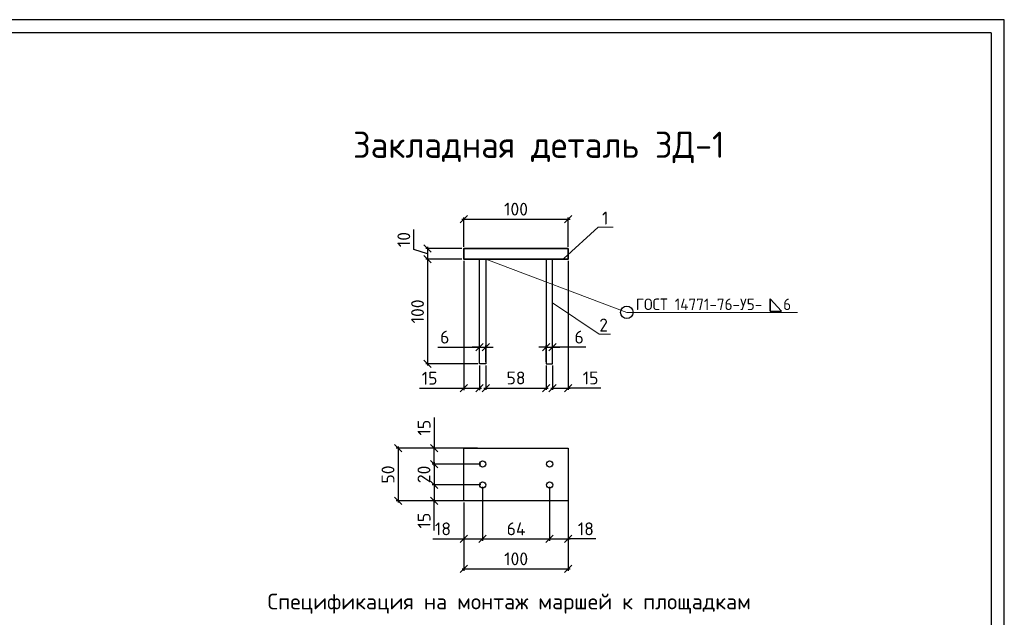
# Model space of a CAD drawing. Header units: millimetres. Extents: x 40580 to 2152466, y -328404 to 177125.
# Tile 195 of 252: x 585341 to 604139, y 153361 to 164775. Entities that reach past the tile are written whole.
import ezdxf
from ezdxf import colors
from ezdxf.entities.mleader import LeaderData, LeaderLine
from ezdxf.enums import TextEntityAlignment as Align
from ezdxf.math import Vec2, Vec3

# ---------------------------------------------------------------- set-up
doc = ezdxf.new("R2010")
doc.units = ezdxf.units.MM
doc.linetypes.add('CENTER', pattern=[2, 1.25, -0.25, 0.25, -0.25])
doc.layers.add('11', color=7, linetype='Continuous')
for name, color, linetype, lineweight in [('ОСИ', 7, 'CENTER', 15), ('подоснова', 151, 'Continuous', 5), ('Размеры', 9, 'Continuous', 15), ('Столовая Двери и окна', 7, 'Continuous', 15), ('ТЕКСТ', 7, 'Continuous', 15)]:
    doc.layers.add(name, color=color, linetype=linetype, lineweight=lineweight)
doc.styles.add('GOST-2.304_Type-B', font='GOST_Common.ttf')
doc.styles.get("Standard").update_dxf_attribs({"font": 'isocpeur.ttf'})
doc.dimstyles.new('Осевые', dxfattribs={"dimscale": 0.7, "dimtxt": 450, "dimasz": 400, "dimexe": 100, "dimexo": 100, "dimgap": 100, "dimtad": 1, "dimdec": 0, "dimzin": 0, "dimdsep": 46, "dimtxsty": 'Standard', "dimblk": 'OBLIQUE', "dimcen": 9, "dimdle": 100, "dimazin": 0, "dimtm": 1e-09, "dimtfac": 1, "dimtdec": 0, "dimtofl": 0, "dimtmove": 0, "dimatfit": 3, "dimfxl": 1, "dimtolj": 1, "dimtzin": 0, "dimarcsym": 0})

# ---------------------------------------------------------------- blocks, each defined once
blk = doc.blocks.new('ЗД1')
at = {"color": 18, "lineweight": 35, "true_color": 0x000000}
blk.add_lwpolyline([(461021, 158448.7), (461021, 158348.6), (460023.5, 158348.9), (460023.5, 158449.3)], close=True, dxfattribs=at)
at = {"layer": 'Столовая Двери и окна', "color": 18, "lineweight": 30, "true_color": 0x000000}
for points in [[(460173.5, 158348.9), (460233.5, 158348.9), (460233.5, 157348.9), (460173.5, 157348.9)], [(460871, 158348.9), (460811, 158348.9), (460811, 157348.9), (460871, 157348.9)]]:
    blk.add_lwpolyline(points, close=True, dxfattribs=at)
blk = doc.blocks.new('_OBLIQUE')
at = {"color": 0, "linetype": 'ByBlock'}
blk.add_line((-0.5, -0.5), (0.5, 0.5), dxfattribs=at)
blk = doc.blocks.new('*D1902')
at = {"layer": 'Defpoints', "color": 0, "linetype": 'ByBlock', "lineweight": 25, "ltscale": 13, "transparency": 16777216}
for p in [(595815, 160963), (593820, 160404), (595815, 160404)]:
    blk.add_point(p, dxfattribs=at)
at = {"layer": 'ОСИ', "color": 0, "linetype": 'ByBlock', "lineweight": -2, "ltscale": 13, "transparency": 16777216}
for p, q in [((593785, 160963), (595850, 160963)), ((593820, 160439), (593820, 160998)), ((595815, 160439), (595815, 160998))]:
    blk.add_line(p, q, dxfattribs=at)
at = {"layer": 'ОСИ', "color": 0, "linetype": 'ByBlock', "lineweight": -2, "ltscale": 13, "transparency": 16777216, "xscale": 140, "yscale": 140, "zscale": 140, "rotation": 180}
blk.add_blockref('_OBLIQUE', (593820, 160963), dxfattribs=at)
at = {"layer": 'ОСИ', "color": 0, "linetype": 'ByBlock', "lineweight": -2, "ltscale": 13, "transparency": 16777216, "xscale": 140, "yscale": 140, "zscale": 140}
blk.add_blockref('_OBLIQUE', (595815, 160963), dxfattribs=at)
at = {"layer": 'ОСИ', "color": 0, "linetype": 'ByBlock', "ltscale": 13, "transparency": 16777216, "insert": (594817, 161156), "char_height": 245, "attachment_point": 5}
blk.add_mtext('\\A1;100', dxfattribs=at)
blk = doc.blocks.new('*D1903')
at = {"layer": 'Defpoints', "color": 0, "linetype": 'ByBlock', "lineweight": 25, "ltscale": 13, "transparency": 16777216}
for p in [(593820, 160404), (593130, 160203), (593820, 160203)]:
    blk.add_point(p, dxfattribs=at)
at = {"layer": 'ОСИ', "color": 0, "linetype": 'ByBlock', "lineweight": -2, "ltscale": 13, "transparency": 16777216}
for p, q in [((592867, 160383), (592867, 160768)), ((593130, 160304), (592867, 160383)), ((593785, 160404), (593095, 160404)), ((593130, 160439), (593130, 160168)), ((593785, 160203), (593095, 160203))]:
    blk.add_line(p, q, dxfattribs=at)
at = {"layer": 'ОСИ', "color": 0, "linetype": 'ByBlock', "lineweight": -2, "ltscale": 13, "transparency": 16777216, "xscale": 140, "yscale": 140, "zscale": 140}
for p, rotation in [((593130, 160404), 90), ((593130, 160203), 270)]:
    blk.add_blockref('_OBLIQUE', p, dxfattribs=dict(at, rotation=rotation))
at = {"layer": 'ОСИ', "color": 0, "linetype": 'ByBlock', "ltscale": 13, "transparency": 16777216, "insert": (592675, 160575), "char_height": 245, "attachment_point": 5, "rotation": 90}
blk.add_mtext('\\A1;10', dxfattribs=at)
blk = doc.blocks.new('*D1904')
at = {"layer": 'Defpoints', "color": 0, "linetype": 'ByBlock', "lineweight": 25, "ltscale": 13, "transparency": 16777216}
for p in [(593820, 160203), (594120, 158203), (594120, 157734)]:
    blk.add_point(p, dxfattribs=at)
at = {"layer": 'ОСИ', "color": 0, "linetype": 'ByBlock', "lineweight": -2, "ltscale": 13, "transparency": 16777216}
for p, q in [((593820, 160168), (593820, 157699)), ((594120, 158168), (594120, 157699)), ((592975, 157734), (593820, 157734)), ((593785, 157734), (594155, 157734))]:
    blk.add_line(p, q, dxfattribs=at)
at = {"layer": 'ОСИ', "color": 0, "linetype": 'ByBlock', "lineweight": -2, "ltscale": 13, "transparency": 16777216, "xscale": 140, "yscale": 140, "zscale": 140, "rotation": 180}
blk.add_blockref('_OBLIQUE', (593820, 157734), dxfattribs=at)
at = {"layer": 'ОСИ', "color": 0, "linetype": 'ByBlock', "lineweight": -2, "ltscale": 13, "transparency": 16777216, "xscale": 140, "yscale": 140, "zscale": 140}
blk.add_blockref('_OBLIQUE', (594120, 157734), dxfattribs=at)
at = {"layer": 'ОСИ', "color": 0, "linetype": 'ByBlock', "ltscale": 13, "transparency": 16777216, "insert": (593167, 157927), "char_height": 245, "attachment_point": 5}
blk.add_mtext('\\A1;15', dxfattribs=at)
blk = doc.blocks.new('*D1905')
at = {"layer": 'Defpoints', "color": 0, "linetype": 'ByBlock', "lineweight": 25, "ltscale": 13, "transparency": 16777216}
for p in [(594240, 158520), (594120, 158203), (594240, 158203)]:
    blk.add_point(p, dxfattribs=at)
at = {"layer": 'ОСИ', "color": 0, "linetype": 'ByBlock', "lineweight": -2, "ltscale": 13, "transparency": 16777216}
for p, q in [((593326, 158520), (594120, 158520)), ((594120, 158520), (593980, 158520)), ((594120, 158238), (594120, 158555)), ((594120, 158520), (594240, 158520)), ((594240, 158238), (594240, 158555)), ((594240, 158520), (594380, 158520))]:
    blk.add_line(p, q, dxfattribs=at)
at = {"layer": 'ОСИ', "color": 0, "linetype": 'ByBlock', "lineweight": -2, "ltscale": 13, "transparency": 16777216, "xscale": 140, "yscale": 140, "zscale": 140}
blk.add_blockref('_OBLIQUE', (594120, 158520), dxfattribs=at)
at = {"layer": 'ОСИ', "color": 0, "linetype": 'ByBlock', "lineweight": -2, "ltscale": 13, "transparency": 16777216, "xscale": 140, "yscale": 140, "zscale": 140, "rotation": 180}
blk.add_blockref('_OBLIQUE', (594240, 158520), dxfattribs=at)
at = {"layer": 'ОСИ', "color": 0, "linetype": 'ByBlock', "ltscale": 13, "transparency": 16777216, "insert": (593457, 158712), "char_height": 245, "attachment_point": 5}
blk.add_mtext('\\A1;6', dxfattribs=at)
blk = doc.blocks.new('*D1906')
at = {"layer": 'Defpoints', "color": 0, "linetype": 'ByBlock', "lineweight": 25, "ltscale": 13, "transparency": 16777216}
for p in [(594240, 158203), (595395, 158203), (595395, 157740)]:
    blk.add_point(p, dxfattribs=at)
at = {"layer": 'ОСИ', "color": 0, "linetype": 'ByBlock', "lineweight": -2, "ltscale": 13, "transparency": 16777216}
for p, q in [((594240, 158168), (594240, 157705)), ((595395, 158168), (595395, 157705)), ((594205, 157740), (595430, 157740))]:
    blk.add_line(p, q, dxfattribs=at)
at = {"layer": 'ОСИ', "color": 0, "linetype": 'ByBlock', "lineweight": -2, "ltscale": 13, "transparency": 16777216, "xscale": 140, "yscale": 140, "zscale": 140, "rotation": 180}
blk.add_blockref('_OBLIQUE', (594240, 157740), dxfattribs=at)
at = {"layer": 'ОСИ', "color": 0, "linetype": 'ByBlock', "lineweight": -2, "ltscale": 13, "transparency": 16777216, "xscale": 140, "yscale": 140, "zscale": 140}
blk.add_blockref('_OBLIQUE', (595395, 157740), dxfattribs=at)
at = {"layer": 'ОСИ', "color": 0, "linetype": 'ByBlock', "ltscale": 13, "transparency": 16777216, "insert": (594817, 157932), "char_height": 245, "attachment_point": 5}
blk.add_mtext('\\A1;58', dxfattribs=at)
blk = doc.blocks.new('*D1907')
at = {"layer": 'Defpoints', "color": 0, "linetype": 'ByBlock', "lineweight": 25, "ltscale": 13, "transparency": 16777216}
for p in [(595515, 158520), (595395, 158203), (595515, 158203)]:
    blk.add_point(p, dxfattribs=at)
at = {"layer": 'ОСИ', "color": 0, "linetype": 'ByBlock', "lineweight": -2, "ltscale": 13, "transparency": 16777216}
for p, q in [((595395, 158520), (595255, 158520)), ((595395, 158238), (595395, 158555)), ((595395, 158520), (595515, 158520)), ((595515, 158238), (595515, 158555)), ((595515, 158520), (595655, 158520)), ((596153, 158520), (595515, 158520))]:
    blk.add_line(p, q, dxfattribs=at)
at = {"layer": 'ОСИ', "color": 0, "linetype": 'ByBlock', "lineweight": -2, "ltscale": 13, "transparency": 16777216, "xscale": 140, "yscale": 140, "zscale": 140}
blk.add_blockref('_OBLIQUE', (595395, 158520), dxfattribs=at)
at = {"layer": 'ОСИ', "color": 0, "linetype": 'ByBlock', "lineweight": -2, "ltscale": 13, "transparency": 16777216, "xscale": 140, "yscale": 140, "zscale": 140, "rotation": 180}
blk.add_blockref('_OBLIQUE', (595515, 158520), dxfattribs=at)
at = {"layer": 'ОСИ', "color": 0, "linetype": 'ByBlock', "ltscale": 13, "transparency": 16777216, "insert": (596022, 158712), "char_height": 245, "attachment_point": 5}
blk.add_mtext('\\A1;6', dxfattribs=at)
blk = doc.blocks.new('*D1908')
at = {"layer": 'Defpoints', "color": 0, "linetype": 'ByBlock', "lineweight": 25, "ltscale": 13, "transparency": 16777216}
for p in [(595815, 160203), (595515, 158203), (595815, 157740)]:
    blk.add_point(p, dxfattribs=at)
at = {"layer": 'ОСИ', "color": 0, "linetype": 'ByBlock', "lineweight": -2, "ltscale": 13, "transparency": 16777216}
for p, q in [((595815, 160168), (595815, 157705)), ((595515, 158168), (595515, 157705)), ((595480, 157740), (595850, 157740)), ((596434, 157740), (595815, 157740))]:
    blk.add_line(p, q, dxfattribs=at)
at = {"layer": 'ОСИ', "color": 0, "linetype": 'ByBlock', "lineweight": -2, "ltscale": 13, "transparency": 16777216, "xscale": 140, "yscale": 140, "zscale": 140, "rotation": 180}
blk.add_blockref('_OBLIQUE', (595515, 157740), dxfattribs=at)
at = {"layer": 'ОСИ', "color": 0, "linetype": 'ByBlock', "lineweight": -2, "ltscale": 13, "transparency": 16777216, "xscale": 140, "yscale": 140, "zscale": 140}
blk.add_blockref('_OBLIQUE', (595815, 157740), dxfattribs=at)
at = {"layer": 'ОСИ', "color": 0, "linetype": 'ByBlock', "ltscale": 13, "transparency": 16777216, "insert": (596241, 157932), "char_height": 245, "attachment_point": 5}
blk.add_mtext('\\A1;15', dxfattribs=at)
blk = doc.blocks.new('*D1909')
at = {"layer": 'Defpoints', "color": 0, "linetype": 'ByBlock', "lineweight": 25, "ltscale": 13, "transparency": 16777216}
for p in [(593823, 155588), (595815, 155588), (595815, 154284)]:
    blk.add_point(p, dxfattribs=at)
at = {"layer": 'ОСИ', "color": 0, "linetype": 'ByBlock', "lineweight": -2, "ltscale": 13, "transparency": 16777216}
for p, q in [((593823, 155553), (593823, 154249)), ((595815, 155553), (595815, 154249)), ((593788, 154284), (595850, 154284))]:
    blk.add_line(p, q, dxfattribs=at)
at = {"layer": 'ОСИ', "color": 0, "linetype": 'ByBlock', "lineweight": -2, "ltscale": 13, "transparency": 16777216, "xscale": 140, "yscale": 140, "zscale": 140, "rotation": 180}
blk.add_blockref('_OBLIQUE', (593823, 154284), dxfattribs=at)
at = {"layer": 'ОСИ', "color": 0, "linetype": 'ByBlock', "lineweight": -2, "ltscale": 13, "transparency": 16777216, "xscale": 140, "yscale": 140, "zscale": 140}
blk.add_blockref('_OBLIQUE', (595815, 154284), dxfattribs=at)
at = {"layer": 'ОСИ', "color": 0, "linetype": 'ByBlock', "ltscale": 13, "transparency": 16777216, "insert": (594819, 154477), "char_height": 245, "attachment_point": 5}
blk.add_mtext('\\A1;100', dxfattribs=at)
blk = doc.blocks.new('*D1910')
at = {"layer": 'Defpoints', "color": 0, "linetype": 'ByBlock', "lineweight": 25, "ltscale": 13, "transparency": 16777216}
for p in [(594180, 155888), (593823, 155588), (594180, 154857)]:
    blk.add_point(p, dxfattribs=at)
at = {"layer": 'ОСИ', "color": 0, "linetype": 'ByBlock', "lineweight": -2, "ltscale": 13, "transparency": 16777216}
for p, q in [((594180, 155853), (594180, 154822)), ((593823, 155553), (593823, 154822)), ((593230, 154857), (593823, 154857)), ((593788, 154857), (594215, 154857))]:
    blk.add_line(p, q, dxfattribs=at)
at = {"layer": 'ОСИ', "color": 0, "linetype": 'ByBlock', "lineweight": -2, "ltscale": 13, "transparency": 16777216, "xscale": 140, "yscale": 140, "zscale": 140, "rotation": 180}
blk.add_blockref('_OBLIQUE', (593823, 154857), dxfattribs=at)
at = {"layer": 'ОСИ', "color": 0, "linetype": 'ByBlock', "lineweight": -2, "ltscale": 13, "transparency": 16777216, "xscale": 140, "yscale": 140, "zscale": 140}
blk.add_blockref('_OBLIQUE', (594180, 154857), dxfattribs=at)
at = {"layer": 'ОСИ', "color": 0, "linetype": 'ByBlock', "ltscale": 13, "transparency": 16777216, "insert": (593422, 155050), "char_height": 245, "attachment_point": 5}
blk.add_mtext('\\A1;18', dxfattribs=at)
blk = doc.blocks.new('*D1911')
at = {"layer": 'Defpoints', "color": 0, "linetype": 'ByBlock', "lineweight": 25, "ltscale": 13, "transparency": 16777216}
for p in [(594180, 155888), (595458, 155888), (595458, 154857)]:
    blk.add_point(p, dxfattribs=at)
at = {"layer": 'ОСИ', "color": 0, "linetype": 'ByBlock', "lineweight": -2, "ltscale": 13, "transparency": 16777216}
for p, q in [((594180, 155853), (594180, 154822)), ((595458, 155853), (595458, 154822)), ((594145, 154857), (595493, 154857))]:
    blk.add_line(p, q, dxfattribs=at)
at = {"layer": 'ОСИ', "color": 0, "linetype": 'ByBlock', "lineweight": -2, "ltscale": 13, "transparency": 16777216, "xscale": 140, "yscale": 140, "zscale": 140, "rotation": 180}
blk.add_blockref('_OBLIQUE', (594180, 154857), dxfattribs=at)
at = {"layer": 'ОСИ', "color": 0, "linetype": 'ByBlock', "lineweight": -2, "ltscale": 13, "transparency": 16777216, "xscale": 140, "yscale": 140, "zscale": 140}
blk.add_blockref('_OBLIQUE', (595458, 154857), dxfattribs=at)
at = {"layer": 'ОСИ', "color": 0, "linetype": 'ByBlock', "ltscale": 13, "transparency": 16777216, "insert": (594819, 155050), "char_height": 245, "attachment_point": 5}
blk.add_mtext('\\A1;64', dxfattribs=at)
blk = doc.blocks.new('*D1912')
at = {"layer": 'Defpoints', "color": 0, "linetype": 'ByBlock', "lineweight": 25, "ltscale": 13, "transparency": 16777216}
for p in [(595458, 155888), (595815, 155824), (595815, 154857)]:
    blk.add_point(p, dxfattribs=at)
at = {"layer": 'ОСИ', "color": 0, "linetype": 'ByBlock', "lineweight": -2, "ltscale": 13, "transparency": 16777216}
for p, q in [((595458, 155853), (595458, 154822)), ((595815, 155789), (595815, 154822)), ((595423, 154857), (595850, 154857)), ((596342, 154857), (595815, 154857))]:
    blk.add_line(p, q, dxfattribs=at)
at = {"layer": 'ОСИ', "color": 0, "linetype": 'ByBlock', "lineweight": -2, "ltscale": 13, "transparency": 16777216, "xscale": 140, "yscale": 140, "zscale": 140, "rotation": 180}
blk.add_blockref('_OBLIQUE', (595458, 154857), dxfattribs=at)
at = {"layer": 'ОСИ', "color": 0, "linetype": 'ByBlock', "lineweight": -2, "ltscale": 13, "transparency": 16777216, "xscale": 140, "yscale": 140, "zscale": 140}
blk.add_blockref('_OBLIQUE', (595815, 154857), dxfattribs=at)
at = {"layer": 'ОСИ', "color": 0, "linetype": 'ByBlock', "ltscale": 13, "transparency": 16777216, "insert": (596150, 155050), "char_height": 245, "attachment_point": 5}
blk.add_mtext('\\A1;18', dxfattribs=at)
blk = doc.blocks.new('*D1913')
at = {"layer": 'Defpoints', "color": 0, "linetype": 'ByBlock', "lineweight": 25, "ltscale": 13, "transparency": 16777216}
for p in [(593985, 156588), (592566, 155588), (593985, 155588)]:
    blk.add_point(p, dxfattribs=at)
at = {"layer": 'ОСИ', "color": 0, "linetype": 'ByBlock', "lineweight": -2, "ltscale": 13, "transparency": 16777216}
for p, q in [((593950, 156588), (592531, 156588)), ((592566, 156623), (592566, 155553)), ((593950, 155588), (592531, 155588))]:
    blk.add_line(p, q, dxfattribs=at)
at = {"layer": 'ОСИ', "color": 0, "linetype": 'ByBlock', "lineweight": -2, "ltscale": 13, "transparency": 16777216, "xscale": 140, "yscale": 140, "zscale": 140}
for p, rotation in [((592566, 156588), 90), ((592566, 155588), 270)]:
    blk.add_blockref('_OBLIQUE', p, dxfattribs=dict(at, rotation=rotation))
at = {"layer": 'ОСИ', "color": 0, "linetype": 'ByBlock', "ltscale": 13, "transparency": 16777216, "insert": (592373, 156088), "char_height": 245, "attachment_point": 5, "rotation": 90}
blk.add_mtext('\\A1;50', dxfattribs=at)
blk = doc.blocks.new('*D1914')
at = {"layer": 'Defpoints', "color": 0, "linetype": 'ByBlock', "lineweight": 25, "ltscale": 13, "transparency": 16777216}
for p in [(593254, 156588), (594117, 156588), (594180, 156288)]:
    blk.add_point(p, dxfattribs=at)
at = {"layer": 'ОСИ', "color": 0, "linetype": 'ByBlock', "lineweight": -2, "ltscale": 13, "transparency": 16777216}
for p, q in [((593254, 157176), (593254, 156588)), ((594082, 156588), (593219, 156588)), ((593254, 156253), (593254, 156623)), ((594145, 156288), (593219, 156288))]:
    blk.add_line(p, q, dxfattribs=at)
at = {"layer": 'ОСИ', "color": 0, "linetype": 'ByBlock', "lineweight": -2, "ltscale": 13, "transparency": 16777216, "xscale": 140, "yscale": 140, "zscale": 140}
for p, rotation in [((593254, 156588), 90), ((593254, 156288), 270)]:
    blk.add_blockref('_OBLIQUE', p, dxfattribs=dict(at, rotation=rotation))
at = {"layer": 'ОСИ', "color": 0, "linetype": 'ByBlock', "ltscale": 13, "transparency": 16777216, "insert": (593062, 156983), "char_height": 245, "attachment_point": 5, "rotation": 90}
blk.add_mtext('\\A1;15', dxfattribs=at)
blk = doc.blocks.new('*D1915')
at = {"layer": 'Defpoints', "color": 0, "linetype": 'ByBlock', "lineweight": 25, "ltscale": 13, "transparency": 16777216}
for p in [(594180, 156288), (593254, 155888), (594180, 155888)]:
    blk.add_point(p, dxfattribs=at)
at = {"layer": 'ОСИ', "color": 0, "linetype": 'ByBlock', "lineweight": -2, "ltscale": 13, "transparency": 16777216}
for p, q in [((594145, 156288), (593219, 156288)), ((593254, 156323), (593254, 155853)), ((594145, 155888), (593219, 155888))]:
    blk.add_line(p, q, dxfattribs=at)
at = {"layer": 'ОСИ', "color": 0, "linetype": 'ByBlock', "lineweight": -2, "ltscale": 13, "transparency": 16777216, "xscale": 140, "yscale": 140, "zscale": 140}
for p, rotation in [((593254, 156288), 90), ((593254, 155888), 270)]:
    blk.add_blockref('_OBLIQUE', p, dxfattribs=dict(at, rotation=rotation))
at = {"layer": 'ОСИ', "color": 0, "linetype": 'ByBlock', "ltscale": 13, "transparency": 16777216, "insert": (593059, 156090), "char_height": 245, "attachment_point": 5, "rotation": 90}
blk.add_mtext('\\A1;20', dxfattribs=at)
blk = doc.blocks.new('*D1916')
at = {"layer": 'Defpoints', "color": 0, "linetype": 'ByBlock', "lineweight": 25, "ltscale": 13, "transparency": 16777216}
for p in [(594180, 155888), (593254, 155588), (594180, 155588)]:
    blk.add_point(p, dxfattribs=at)
at = {"layer": 'ОСИ', "color": 0, "linetype": 'ByBlock', "lineweight": -2, "ltscale": 13, "transparency": 16777216}
for p, q in [((594145, 155888), (593219, 155888)), ((593254, 155923), (593254, 155553)), ((594145, 155588), (593219, 155588)), ((593254, 155016), (593254, 155588))]:
    blk.add_line(p, q, dxfattribs=at)
at = {"layer": 'ОСИ', "color": 0, "linetype": 'ByBlock', "lineweight": -2, "ltscale": 13, "transparency": 16777216, "xscale": 140, "yscale": 140, "zscale": 140}
for p, rotation in [((593254, 155888), 90), ((593254, 155588), 270)]:
    blk.add_blockref('_OBLIQUE', p, dxfattribs=dict(at, rotation=rotation))
at = {"layer": 'ОСИ', "color": 0, "linetype": 'ByBlock', "ltscale": 13, "transparency": 16777216, "insert": (593062, 155208), "char_height": 245, "attachment_point": 5, "rotation": 90}
blk.add_mtext('\\A1;15', dxfattribs=at)
blk = doc.blocks.new('*D1917')
at = {"layer": 'Defpoints', "color": 0, "linetype": 'ByBlock', "lineweight": 25, "ltscale": 13, "transparency": 16777216}
for p in [(593820, 160203), (593130, 158203), (594120, 158203)]:
    blk.add_point(p, dxfattribs=at)
at = {"layer": 'ОСИ', "color": 0, "linetype": 'ByBlock', "lineweight": -2, "ltscale": 13, "transparency": 16777216}
for p, q in [((593785, 160203), (593095, 160203)), ((593130, 160238), (593130, 158168)), ((594085, 158203), (593095, 158203))]:
    blk.add_line(p, q, dxfattribs=at)
at = {"layer": 'ОСИ', "color": 0, "linetype": 'ByBlock', "lineweight": -2, "ltscale": 13, "transparency": 16777216, "xscale": 140, "yscale": 140, "zscale": 140}
for p, rotation in [((593130, 160203), 90), ((593130, 158203), 270)]:
    blk.add_blockref('_OBLIQUE', p, dxfattribs=dict(at, rotation=rotation))
at = {"layer": 'ОСИ', "color": 0, "linetype": 'ByBlock', "ltscale": 13, "transparency": 16777216, "insert": (592937, 159203), "char_height": 245, "attachment_point": 5, "rotation": 90}
blk.add_mtext('\\A1;100', dxfattribs=at)
blk = doc.blocks.new('_None')

msp = doc.modelspace()

# ---------------------------------------------------------------- linework, layer by layer
at = {"layer": '11', "color": 18, "true_color": 0x000000}
for p, q in [((604139.346, 164774.701), (562089.346, 164774.701)), ((604139.346, 135074.701), (604139.346, 164774.701))]:
    msp.add_line(p, q, dxfattribs=at)
at = {"layer": '11', "color": 18, "lineweight": 30, "true_color": 0x000000}
for q in [(564035.988, 164524.654), (603889.346, 135324.701)]:
    msp.add_line((603889.346, 164524.654), q, dxfattribs=at)
at = {"layer": 'Столовая Двери и окна', "color": 18, "lineweight": 25, "true_color": 0x000000}
msp.add_lwpolyline([(599668.886, 159442.376), (599668.886, 159442.376), (599668.886, 159209.357), (599668.886, 159209.357)], close=True, dxfattribs=at)
msp.add_lwpolyline([(599668.886, 159209.357), (599887.747, 159209.357), (599668.886, 159442.376)], dxfattribs=at)
at = {"layer": 'Столовая Двери и окна', "color": 18, "lineweight": 30, "true_color": 0x000000}
msp.add_lwpolyline([(593822.591, 156588.178), (595814.906, 156588.178), (595814.906, 155588.178), (593822.591, 155588.178)], close=True, dxfattribs=at)
at = {"layer": 'Столовая Двери и окна', "color": 18, "lineweight": 25, "true_color": 0x000000}
msp.add_circle((596933.453, 159184.994), 119.49, dxfattribs=at)
at = {"layer": 'Столовая Двери и окна', "color": 18, "lineweight": 30, "true_color": 0x000000}
for centre in [(594179.768, 156288.178), (595457.73, 156288.178), (594179.768, 155888.178), (595457.73, 155888.178)]:
    msp.add_circle(centre, 60, dxfattribs=at)

# ---------------------------------------------------------------- block references
at = {"layer": 'Столовая Двери и окна', "color": 18, "lineweight": 25, "true_color": 0x000000, "xscale": 2, "yscale": 2, "zscale": 2}
msp.add_blockref('ЗД1', (-326227.15, -156494.35), dxfattribs=at)

# ---------------------------------------------------------------- texts
at = {"layer": 'Размеры', "color": 18, "true_color": 0x000000, "style": 'GOST-2.304_Type-B'}
msp.add_text('Закладная деталь ЗД-1', height=500, dxfattribs=at).set_placement((591706.409, 162136.004))
at = {"layer": 'ТЕКСТ', "color": 18, "lineweight": 25, "true_color": 0x000000}
msp.add_text('Спецификация на монтаж маршей к площадкам', height=300, dxfattribs=at).set_placement((594688.787, 153662.525, -3.446), align=Align.MIDDLE_CENTER)

# ---------------------------------------------------------------- dimensions: what is measured, and where the dimension line sits
at = {"layer": 'ОСИ', "color": 18, "linetype": 'ByBlock', "ltscale": 13, "true_color": 0x000000}
for base, p1, p2, picture, middle in [((595814.906, 160963.182), (593819.768, 160404.278), (595814.906, 160404.278), '*D1902', (594817.337, 161155.682)), ((595394.906, 157739.635), (594239.768, 158203.375), (595394.906, 158203.375), '*D1906', (594817.337, 157932.135)), ((595457.73, 154857.176), (594179.768, 155888.178), (595457.73, 155888.178), '*D1911', (594818.749, 155049.676)), ((595814.906, 154284.024), (593822.591, 155588.178), (595814.906, 155588.178), '*D1909', (594818.749, 154476.524))]:
    dim = msp.add_linear_dim(base=base, p1=p1, p2=p2, dimstyle='Осевые', override={"dimtxt": 350, "dimasz": 200, "dimexe": 50, "dimexo": 50, "dimlfac": 0.05, "dimdle": 50, "dimtmove": 1}, dxfattribs=at)
    dim.commit()
    dim.dimension.update_dxf_attribs({"geometry": picture, "text_midpoint": middle})
for base, p1, p2, picture, middle in [((593129.631, 160203.375), (593819.768, 160404.278), (593819.768, 160203.375), '*D1903', (592674.631, 160452.576)), ((593129.631, 158203.375), (593819.768, 160203.375), (594119.768, 158203.375), '*D1917', (592937.131, 159203.375)), ((592565.521, 155588.178), (593985.111, 156588.178), (593985.111, 155588.178), '*D1913', (592373.021, 156088.178))]:
    dim = msp.add_linear_dim(base=base, p1=p1, p2=p2, angle=90, dimstyle='Осевые', override={"dimtxt": 350, "dimasz": 200, "dimexe": 50, "dimexo": 50, "dimlfac": 0.05, "dimdle": 50, "dimtmove": 1}, dxfattribs=at)
    dim.commit()
    dim.dimension.update_dxf_attribs({"geometry": picture, "text_midpoint": middle})
for base, p1, p2, picture, middle in [((594119.768, 157734.251), (593819.768, 160203.375), (594119.768, 158203.375), '*D1904', (593167.147, 157731.626)), ((595814.906, 157739.635), (595514.906, 158203.375), (595814.906, 160202.945), '*D1908', (596241.142, 157778.621)), ((594239.768, 158519.587), (594119.768, 158203.375), (594239.768, 158203.375), '*D1905', (593457.391, 158409.84)), ((595514.906, 158519.587), (595394.906, 158203.375), (595514.906, 158203.375), '*D1907', (596022.022, 158556.221)), ((594179.768, 154857.176), (593822.591, 155588.178), (594179.768, 155888.178), '*D1910', (593422.211, 154844.573)), ((595814.906, 154857.176), (595457.73, 155888.178), (595814.906, 155824.23), '*D1912', (596149.753, 154833.361))]:
    dim = msp.add_linear_dim(base=base, p1=p1, p2=p2, dimstyle='Осевые', override={"dimtxt": 350, "dimasz": 200, "dimexe": 50, "dimexo": 50, "dimlfac": 0.05, "dimdle": 50, "dimtmove": 1}, dxfattribs=at)
    dim.commit()
    dim.dimension.update_dxf_attribs({"geometry": picture, "text_midpoint": middle, "dimtype": 160})
for base, p1, p2, picture, middle in [((593254.233, 156588.178), (594179.768, 156288.178), (594117.279, 156588.178), '*D1914', (593264.665, 156983.174)), ((593254.233, 155888.178), (594179.768, 156288.178), (594179.768, 155888.178), '*D1915', (593251.608, 156090.37)), ((593254.233, 155588.178), (594179.768, 155888.178), (594179.768, 155588.178), '*D1916', (593186.499, 155208.182))]:
    dim = msp.add_linear_dim(base=base, p1=p1, p2=p2, angle=90, dimstyle='Осевые', override={"dimtxt": 350, "dimasz": 200, "dimexe": 50, "dimexo": 50, "dimlfac": 0.05, "dimdle": 50, "dimtmove": 1}, dxfattribs=at)
    dim.commit()
    dim.dimension.update_dxf_attribs({"geometry": picture, "text_midpoint": middle, "dimtype": 160})

# ---------------------------------------------------------------- leaders
at = {"layer": 'подоснова', "color": 18, "ltscale": 0.3, "true_color": 0x000000}
ml = msp.add_multileader_mtext('Standard', dxfattribs=at)
ml.set_content('1', color=(0, 0, 0), style='GOST-2.304_Type-B')
ml.set_leader_properties(color=256, linetype='ByLayer', lineweight=15)
ml.set_arrow_properties(name='NONE')
ml.build(insert=Vec2(0, 0))
ml.multileader.update_dxf_attribs({"text_left_attachment_type": 6, "text_right_attachment_type": 6, "dogleg_length": 0.1, "arrow_head_size": 18})
ctx = ml.context
ctx.base_point, ctx.char_height, ctx.arrow_head_size, ctx.landing_gap_size, ctx.plane_origin = Vec3(596461.664, 160810.858), 250, 18, 20, Vec3(606541.253, 160291.124)
ctx.left_attachment, ctx.right_attachment, ctx.text_align_type = 6, 6, 1
notes = []
notes.append((ctx, [(1, (1, 1, 0), (596383.676, 160810.858), (1, 0), 77.988, [(0, [(595732.514, 160215.581)], 0, [])])]))
ctx.mtext.insert, ctx.mtext.alignment, ctx.mtext.flow_direction = Vec3(596519.164, 161110.858), 2, 5
ml = msp.add_multileader_mtext('Standard', dxfattribs=at)
ml.set_content('ГОСТ 14771-76-У5-   6', color=(0, 0, 0), style='GOST-2.304_Type-B')
ml.set_leader_properties(color=256, linetype='ByLayer', lineweight=15)
ml.set_arrow_properties(name='NONE')
ml.build(insert=Vec2(0, 0))
ml.multileader.update_dxf_attribs({"text_left_attachment_type": 6, "text_right_attachment_type": 6, "dogleg_length": 0.05, "arrow_head_size": 9})
ctx = ml.context
ctx.base_point, ctx.char_height, ctx.arrow_head_size, ctx.landing_gap_size, ctx.plane_origin = Vec3(597139.08, 159184.994), 220, 9, 10, Vec3(591960.666, 159670.431)
ctx.left_attachment, ctx.right_attachment, ctx.text_align_type = 6, 6, 1
notes.append((ctx, [(0, (1, 1, 0), (596933.403, 159184.994), (1, 0), 205.677, [(0, [(595514.906, 160203.375), (594239.768, 160203.284)], 0, [])])]))
ctx.mtext.insert, ctx.mtext.width, ctx.mtext.alignment, ctx.mtext.flow_direction = Vec3(598586.747, 159448.994), 3915.5917, 2, 5
ml = msp.add_multileader_mtext('Standard', dxfattribs=at)
ml.set_content('2', color=(0, 0, 0), style='GOST-2.304_Type-B')
ml.set_leader_properties(color=256, linetype='ByLayer', lineweight=15)
ml.set_arrow_properties(name='NONE')
ml.build(insert=Vec2(0, 0))
ml.multileader.update_dxf_attribs({"text_left_attachment_type": 6, "text_right_attachment_type": 6, "dogleg_length": 0.1, "arrow_head_size": 18})
ctx = ml.context
ctx.base_point, ctx.char_height, ctx.arrow_head_size, ctx.landing_gap_size, ctx.plane_origin = Vec3(596406.576, 158767.821), 250, 18, 20, Vec3(606323.645, 159444.121)
ctx.left_attachment, ctx.right_attachment, ctx.text_align_type = 6, 6, 1
notes.append((ctx, [(1, (1, 1, 0), (596406.476, 158767.821), (1, 0), 0.1, [(0, [(595514.906, 159368.578)], 0, [])])]))
ctx.mtext.insert, ctx.mtext.alignment, ctx.mtext.flow_direction = Vec3(596489.076, 159067.821), 2, 5
for ctx, leaders in notes:
    for number, flags, end, landing, length, lines in leaders:
        leader = LeaderData()
        leader.index, (leader.has_last_leader_line, leader.has_dogleg_vector, leader.attachment_direction) = number, flags
        leader.last_leader_point, leader.dogleg_vector, leader.dogleg_length = Vec3(end), Vec3(landing), length
        for number, points, colour, breaks in lines:
            line = LeaderLine()
            line.index, line.vertices, line.color, line.breaks = number, Vec3.list(points), colors.encode_raw_color(colour), breaks
            leader.lines.append(line)
        ctx.leaders.append(leader)

doc.saveas('drawing.dxf')
